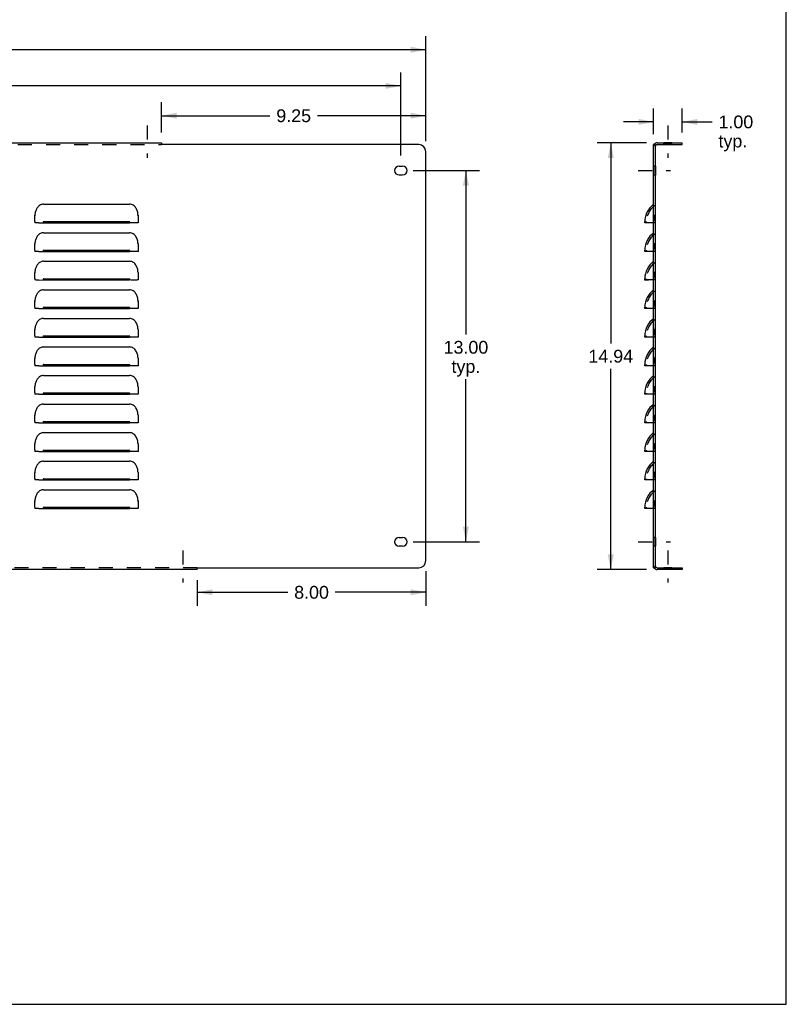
# Model space of a CAD drawing. Header units: inches. Extents: x 0 to 89.5, y 0 to 57.9.
# Tile 8 of 9: x 62.7 to 89.5, y 0 to 34.5. Entities that reach past the tile are written whole.
import ezdxf

# ---------------------------------------------------------------- set-up
doc = ezdxf.new("R2010")
doc.units = ezdxf.units.IN
doc.header["$LTSCALE"] = 4.921053
doc.header["$MEASUREMENT"] = 0
doc.linetypes.add('DASHED', pattern=[0.2, 0.1, -0.1])
doc.linetypes.add('HIDDEN', pattern=[0.2, 0.1, -0.1])
doc.layers.get('0').update_dxf_attribs({"linetype": 'CONTINUOUS'})
for name, color, linetype in [('02___PRT_ALL_AXES', 7, 'CONTINUOUS'), ('DEFAULT_2', 8, 'HIDDEN'), ('DIMENSIONS', 7, 'CONTINUOUS')]:
    doc.layers.add(name, color=color, linetype=linetype)
doc.styles.get("Standard").update_dxf_attribs({"font": 'arial.ttf'})
doc.dimstyles.new('DIMSTYLE_1', dxfattribs={"dimtxt": 0.447368, "dimasz": 0.526316, "dimexe": 0.09, "dimexo": 0.07, "dimgap": 0.0425, "dimtad": 0, "dimtih": 1, "dimtoh": 1, "dimzin": 4, "dimdsep": 46, "dimtxsty": 'Standard', "dimblk": '_FILLED', "dimblk1": '_FILLED', "dimblk2": '_FILLED', "dimcen": 0.09, "dimazin": 1, "dimtfac": 1, "dimtofl": 0, "dimtmove": 0, "dimatfit": 3, "dimldrblk": '_FILLED', "dimfxl": 0, "dimtolj": 1, "dimtzin": 4, "dimarcsym": 0})

# ---------------------------------------------------------------- blocks, each defined once
blk = doc.blocks.new('_FILLED')
at = {"color": 0, "linetype": 'ByBlock'}
blk.add_solid([(0, 0), (-1, 0.2), (-1, -0.2)], dxfattribs=at)
blk = doc.blocks.new('*D1')
at = {"layer": 'DIMENSIONS', "color": 2, "linetype": 'Continuous'}
for p, q in [((5.112, 30.22), (5.112, 33.895)), ((76.862, 30.22), (76.862, 33.895)), ((5.112, 33.421), (39.982, 33.421)), ((76.862, 33.421), (41.993, 33.421))]:
    blk.add_line(p, q, dxfattribs=at)
at = {"layer": 'DIMENSIONS', "color": 2, "linetype": 'Continuous', "xscale": 0.5263157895, "yscale": 0.5263157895, "zscale": 0.5263157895, "rotation": 180}
blk.add_blockref('_FILLED', (5.112, 33.421), dxfattribs=at)
at = {"layer": 'DIMENSIONS', "color": 2, "linetype": 'Continuous', "xscale": 0.5263157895, "yscale": 0.5263157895, "zscale": 0.5263157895}
blk.add_blockref('_FILLED', (76.862, 33.421), dxfattribs=at)
at = {"layer": 'DIMENSIONS', "color": 2, "linetype": 'Continuous', "insert": (40.987, 33.645), "char_height": 0.4474, "width": 1.56329, "attachment_point": 2, "line_spacing_factor": 0.9}
blk.add_mtext('71.75', dxfattribs=at)
blk = doc.blocks.new('*D2')
at = {"layer": 'DIMENSIONS', "color": 2, "linetype": 'Continuous'}
for p, q in [((84.583, 30.161), (82.858, 30.161)), ((83.332, 30.161), (83.332, 23.14)), ((83.332, 15.224), (83.332, 22.245)), ((84.583, 15.224), (82.858, 15.224))]:
    blk.add_line(p, q, dxfattribs=at)
at = {"layer": 'DIMENSIONS', "color": 2, "linetype": 'Continuous', "xscale": 0.5263157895, "yscale": 0.5263157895, "zscale": 0.5263157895}
for p, rotation in [((83.332, 30.161), 90), ((83.332, 15.224), 270)]:
    blk.add_blockref('_FILLED', p, dxfattribs=dict(at, rotation=rotation))
at = {"layer": 'DIMENSIONS', "color": 2, "linetype": 'Continuous', "insert": (83.332, 22.916), "char_height": 0.4474, "width": 1.56329, "attachment_point": 2, "line_spacing_factor": 0.9}
blk.add_mtext('14.94', dxfattribs=at)
blk = doc.blocks.new('*D3')
at = {"layer": 'DIMENSIONS', "color": 2, "linetype": 'Continuous'}
for p, q in [((67.612, 30.53), (67.612, 31.585)), ((76.862, 30.22), (76.862, 31.585)), ((67.612, 31.112), (71.406, 31.112)), ((76.862, 31.112), (73.069, 31.112))]:
    blk.add_line(p, q, dxfattribs=at)
at = {"layer": 'DIMENSIONS', "color": 2, "linetype": 'Continuous', "xscale": 0.5263157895, "yscale": 0.5263157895, "zscale": 0.5263157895, "rotation": 180}
blk.add_blockref('_FILLED', (67.612, 31.112), dxfattribs=at)
at = {"layer": 'DIMENSIONS', "color": 2, "linetype": 'Continuous', "xscale": 0.5263157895, "yscale": 0.5263157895, "zscale": 0.5263157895}
blk.add_blockref('_FILLED', (76.862, 31.112), dxfattribs=at)
at = {"layer": 'DIMENSIONS', "color": 2, "linetype": 'Continuous', "insert": (72.237, 31.335), "char_height": 0.4474, "width": 1.21571, "attachment_point": 2, "line_spacing_factor": 0.9}
blk.add_mtext('9.25', dxfattribs=at)
blk = doc.blocks.new('*D6')
at = {"layer": 'DIMENSIONS', "color": 2, "linetype": 'Continuous'}
for p, q in [((68.862, 14.855), (68.862, 13.952)), ((76.862, 15.165), (76.862, 13.952)), ((68.862, 14.426), (72.031, 14.426)), ((76.862, 14.426), (73.694, 14.426))]:
    blk.add_line(p, q, dxfattribs=at)
at = {"layer": 'DIMENSIONS', "color": 2, "linetype": 'Continuous', "xscale": 0.5263157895, "yscale": 0.5263157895, "zscale": 0.5263157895, "rotation": 180}
blk.add_blockref('_FILLED', (68.862, 14.426), dxfattribs=at)
at = {"layer": 'DIMENSIONS', "color": 2, "linetype": 'Continuous', "xscale": 0.5263157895, "yscale": 0.5263157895, "zscale": 0.5263157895}
blk.add_blockref('_FILLED', (76.862, 14.426), dxfattribs=at)
at = {"layer": 'DIMENSIONS', "color": 2, "linetype": 'Continuous', "insert": (72.862, 14.649), "char_height": 0.4474, "width": 1.21571, "attachment_point": 2, "line_spacing_factor": 0.9}
blk.add_mtext('8.00', dxfattribs=at)
blk = doc.blocks.new('*D7')
at = {"layer": 'DIMENSIONS', "color": 2, "linetype": 'Continuous'}
for p, q in [((84.832, 30.47), (84.832, 31.369)), ((85.832, 30.53), (85.832, 31.369)), ((84.832, 30.895), (83.779, 30.895)), ((85.832, 30.895), (86.877, 30.895))]:
    blk.add_line(p, q, dxfattribs=at)
at = {"layer": 'DIMENSIONS', "color": 2, "linetype": 'Continuous', "xscale": 0.5263157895, "yscale": 0.5263157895, "zscale": 0.5263157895}
blk.add_blockref('_FILLED', (84.832, 30.895), dxfattribs=at)
at = {"layer": 'DIMENSIONS', "color": 2, "linetype": 'Continuous', "xscale": 0.5263157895, "yscale": 0.5263157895, "zscale": 0.5263157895, "rotation": 180}
blk.add_blockref('_FILLED', (85.832, 30.895), dxfattribs=at)
at = {"layer": 'DIMENSIONS', "color": 2, "linetype": 'Continuous', "insert": (87.101, 31.119), "char_height": 0.4474, "width": 1.21571, "attachment_point": 1, "line_spacing_factor": 0.9}
blk.add_mtext('1.00\\Ptyp.', dxfattribs=at)
blk = doc.blocks.new('*D10')
at = {"layer": 'DIMENSIONS', "color": 2, "linetype": 'Continuous'}
for p, q in [((76.418, 29.193), (78.738, 29.193)), ((78.264, 29.193), (78.264, 23.452)), ((78.264, 16.193), (78.264, 21.886)), ((76.418, 16.193), (78.738, 16.193))]:
    blk.add_line(p, q, dxfattribs=at)
at = {"layer": 'DIMENSIONS', "color": 2, "linetype": 'Continuous', "xscale": 0.5263157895, "yscale": 0.5263157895, "zscale": 0.5263157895}
for p, rotation in [((78.264, 29.193), 90), ((78.264, 16.193), 270)]:
    blk.add_blockref('_FILLED', p, dxfattribs=dict(at, rotation=rotation))
at = {"layer": 'DIMENSIONS', "color": 2, "linetype": 'Continuous', "insert": (78.264, 23.228), "char_height": 0.4474, "width": 1.56329, "attachment_point": 2, "line_spacing_factor": 0.9}
blk.add_mtext('13.00\\Ptyp.', dxfattribs=at)
blk = doc.blocks.new('*D19')
at = {"color": 2, "linetype": 'Continuous'}
for p, q in [((5.987, 29.717), (5.987, 32.63)), ((75.987, 29.717), (75.987, 32.63)), ((5.987, 32.156), (39.982, 32.156)), ((75.987, 32.156), (41.993, 32.156))]:
    blk.add_line(p, q, dxfattribs=at)
at = {"color": 2, "linetype": 'Continuous', "xscale": 0.5263157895, "yscale": 0.5263157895, "zscale": 0.5263157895, "rotation": 180}
blk.add_blockref('_FILLED', (5.987, 32.156), dxfattribs=at)
at = {"color": 2, "linetype": 'Continuous', "xscale": 0.5263157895, "yscale": 0.5263157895, "zscale": 0.5263157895}
blk.add_blockref('_FILLED', (75.987, 32.156), dxfattribs=at)
at = {"color": 2, "linetype": 'Continuous', "insert": (40.987, 32.38), "char_height": 0.4474, "width": 1.56329, "attachment_point": 2, "line_spacing_factor": 0.9}
blk.add_mtext('70.00', dxfattribs=at)

msp = doc.modelspace()

# ---------------------------------------------------------------- linework, layer by layer
at = {"color": 7, "linetype": 'Continuous'}
for p, q in [((89.474, 0), (89.474, 57.895)), ((67.612, 30.12), (67.612, 30.101)), ((84.892, 30.101), (84.832, 30.101)), ((84.861, 30.12), (84.871, 30.111)), ((84.892, 15.284), (84.892, 30.101)), ((84.897, 30.089), (84.906, 30.08)), ((84.952, 30.101), (85.832, 30.101)), ((85.832, 30.101), (85.832, 30.161)), ((68.862, 15.265), (68.862, 15.284)), ((84.892, 15.284), (84.832, 15.284)), ((84.861, 15.265), (84.871, 15.274)), ((84.897, 15.296), (84.906, 15.305)), ((84.952, 15.284), (85.832, 15.284)), ((85.832, 15.284), (85.832, 15.224)), ((0, 0), (89.474, 0))]:
    msp.add_line(p, q, dxfattribs=at)
at = {"color": 3, "linetype": 'Continuous'}
for p, q in [((14.362, 30.161), (67.612, 30.161)), ((67.612, 30.161), (67.612, 30.12)), ((76.612, 30.101), (67.639, 30.101)), ((84.832, 15.284), (84.832, 30.101)), ((84.952, 30.161), (85.832, 30.161)), ((76.862, 15.534), (76.862, 29.851)), ((63.487, 28.016), (66.487, 28.016)), ((63.182, 27.625), (63.186, 27.61)), ((66.789, 27.61), (66.793, 27.625)), ((63.177, 27.409), (63.178, 27.499)), ((63.177, 27.408), (63.177, 27.36)), ((63.183, 27.36), (63.177, 27.36)), ((63.315, 27.359), (66.487, 27.36)), ((63.487, 27.404), (66.487, 27.404)), ((66.66, 27.359), (66.487, 27.36)), ((66.745, 27.359), (66.66, 27.359)), ((66.797, 27.497), (66.797, 27.36)), ((84.52, 27.36), (84.52, 27.404)), ((84.83, 27.36), (84.657, 27.359)), ((63.487, 27.016), (66.487, 27.016)), ((63.182, 26.625), (63.186, 26.61)), ((66.789, 26.61), (66.793, 26.625)), ((63.177, 26.409), (63.178, 26.499)), ((63.177, 26.408), (63.177, 26.36)), ((63.183, 26.36), (63.177, 26.36)), ((63.315, 26.359), (66.487, 26.36)), ((63.487, 26.404), (66.487, 26.404)), ((66.66, 26.359), (66.487, 26.36)), ((66.745, 26.359), (66.66, 26.359)), ((66.797, 26.497), (66.797, 26.36)), ((84.52, 26.36), (84.52, 26.404)), ((84.83, 26.36), (84.657, 26.359)), ((63.487, 26.016), (66.487, 26.016)), ((63.182, 25.625), (63.186, 25.61)), ((66.789, 25.61), (66.793, 25.625)), ((63.177, 25.409), (63.178, 25.499)), ((63.177, 25.408), (63.177, 25.36)), ((63.183, 25.36), (63.177, 25.36)), ((63.315, 25.359), (66.487, 25.36)), ((63.487, 25.404), (66.487, 25.404)), ((66.745, 25.359), (66.66, 25.359)), ((66.797, 25.497), (66.797, 25.36)), ((84.52, 25.36), (84.52, 25.404)), ((84.83, 25.36), (84.657, 25.359)), ((63.487, 25.016), (66.487, 25.016)), ((63.177, 24.409), (63.178, 24.499)), ((63.182, 24.625), (63.186, 24.61)), ((66.789, 24.61), (66.793, 24.625)), ((66.797, 24.497), (66.797, 24.36)), ((63.177, 24.408), (63.177, 24.36)), ((63.183, 24.36), (63.177, 24.36)), ((63.315, 24.359), (66.487, 24.36)), ((63.487, 24.404), (66.487, 24.404)), ((66.66, 24.359), (66.487, 24.36)), ((66.745, 24.359), (66.66, 24.359)), ((84.52, 24.36), (84.52, 24.404)), ((84.83, 24.36), (84.657, 24.359)), ((63.487, 24.016), (66.487, 24.016)), ((63.177, 23.409), (63.178, 23.499)), ((63.182, 23.625), (63.186, 23.61)), ((66.789, 23.61), (66.793, 23.625)), ((66.797, 23.497), (66.797, 23.36)), ((63.177, 23.408), (63.177, 23.36)), ((63.183, 23.36), (63.177, 23.36)), ((63.315, 23.359), (66.487, 23.36)), ((63.487, 23.404), (66.487, 23.404)), ((66.66, 23.359), (66.487, 23.36)), ((66.745, 23.359), (66.66, 23.359)), ((84.52, 23.36), (84.52, 23.404)), ((84.83, 23.36), (84.657, 23.359)), ((63.487, 23.016), (66.487, 23.016)), ((63.177, 22.409), (63.178, 22.499)), ((63.182, 22.625), (63.186, 22.61)), ((66.789, 22.61), (66.793, 22.625)), ((66.797, 22.497), (66.797, 22.36)), ((63.177, 22.408), (63.177, 22.36)), ((63.183, 22.36), (63.177, 22.36)), ((63.315, 22.359), (66.487, 22.36)), ((63.487, 22.404), (66.487, 22.404)), ((66.66, 22.359), (66.487, 22.36)), ((66.745, 22.359), (66.66, 22.359)), ((84.52, 22.36), (84.52, 22.404)), ((84.83, 22.36), (84.657, 22.359)), ((63.487, 22.016), (66.487, 22.016)), ((63.177, 21.409), (63.178, 21.499)), ((63.177, 21.408), (63.177, 21.36)), ((63.182, 21.625), (63.186, 21.61)), ((63.487, 21.404), (66.487, 21.404)), ((66.789, 21.61), (66.793, 21.625)), ((66.797, 21.497), (66.797, 21.36)), ((84.52, 21.36), (84.52, 21.404)), ((63.183, 21.36), (63.177, 21.36)), ((63.315, 21.359), (66.487, 21.36)), ((66.66, 21.359), (66.487, 21.36)), ((66.745, 21.359), (66.66, 21.359)), ((84.83, 21.36), (84.657, 21.359)), ((63.487, 21.016), (66.487, 21.016)), ((63.177, 20.409), (63.178, 20.499)), ((63.177, 20.408), (63.177, 20.36)), ((63.183, 20.36), (63.177, 20.36)), ((63.182, 20.625), (63.186, 20.61)), ((63.315, 20.359), (66.487, 20.36)), ((63.487, 20.404), (66.487, 20.404)), ((66.66, 20.359), (66.487, 20.36)), ((66.745, 20.359), (66.66, 20.359)), ((66.789, 20.61), (66.793, 20.625)), ((66.797, 20.497), (66.797, 20.36)), ((84.52, 20.36), (84.52, 20.404)), ((84.83, 20.36), (84.657, 20.359)), ((63.487, 20.016), (66.487, 20.016)), ((63.177, 19.409), (63.178, 19.499)), ((63.177, 19.408), (63.177, 19.36)), ((63.183, 19.36), (63.177, 19.36)), ((63.182, 19.625), (63.186, 19.61)), ((63.315, 19.359), (66.487, 19.36)), ((63.487, 19.404), (66.487, 19.404)), ((66.66, 19.359), (66.487, 19.36)), ((66.745, 19.359), (66.66, 19.359)), ((66.789, 19.61), (66.793, 19.625)), ((66.797, 19.497), (66.797, 19.36)), ((84.52, 19.36), (84.52, 19.404)), ((84.83, 19.36), (84.657, 19.359)), ((63.487, 19.016), (66.487, 19.016)), ((63.182, 18.625), (63.186, 18.61)), ((66.789, 18.61), (66.793, 18.625)), ((63.177, 18.409), (63.178, 18.499)), ((63.177, 18.408), (63.177, 18.36)), ((63.183, 18.36), (63.177, 18.36)), ((63.315, 18.359), (66.487, 18.36)), ((63.487, 18.404), (66.487, 18.404)), ((66.66, 18.359), (66.487, 18.36)), ((66.745, 18.359), (66.66, 18.359)), ((66.797, 18.497), (66.797, 18.36)), ((84.52, 18.36), (84.52, 18.404)), ((84.83, 18.36), (84.657, 18.359)), ((63.487, 18.016), (66.487, 18.016)), ((63.182, 17.625), (63.186, 17.61)), ((66.789, 17.61), (66.793, 17.625)), ((63.177, 17.409), (63.178, 17.499)), ((63.177, 17.408), (63.177, 17.36)), ((63.183, 17.36), (63.177, 17.36)), ((63.315, 17.359), (66.487, 17.36)), ((63.487, 17.404), (66.487, 17.404)), ((66.66, 17.359), (66.487, 17.36)), ((66.745, 17.359), (66.66, 17.359)), ((66.797, 17.497), (66.797, 17.36)), ((84.52, 17.36), (84.52, 17.404)), ((84.83, 17.36), (84.657, 17.359)), ((68.862, 15.224), (13.112, 15.224)), ((68.862, 15.224), (68.862, 15.265)), ((68.889, 15.284), (76.612, 15.284)), ((85.832, 15.224), (84.952, 15.224))]:
    msp.add_line(p, q, dxfattribs=at)
for points in [[(67.612, 30.12), (67.616, 30.116), (67.619, 30.114), (67.622, 30.112), (67.625, 30.11)], [(67.625, 30.11), (67.631, 30.106), (67.635, 30.104), (67.639, 30.101)], [(84.861, 30.12), (84.857, 30.116), (84.852, 30.114), (84.847, 30.112), (84.842, 30.11), (84.838, 30.108), (84.835, 30.106), (84.832, 30.104), (84.832, 30.101)], [(63.487, 28.016), (63.458, 28.014), (63.429, 28.009), (63.401, 28), (63.374, 27.988), (63.349, 27.974), (63.325, 27.956), (63.303, 27.937), (63.283, 27.915), (63.265, 27.892), (63.25, 27.868), (63.236, 27.842), (63.224, 27.815), (63.213, 27.787), (63.204, 27.757), (63.197, 27.727), (63.191, 27.694), (63.186, 27.661), (63.182, 27.625)], [(66.785, 27.692), (66.779, 27.724), (66.771, 27.757), (66.761, 27.789), (66.75, 27.82), (66.735, 27.85), (66.719, 27.879), (66.699, 27.907), (66.676, 27.933), (66.651, 27.956), (66.623, 27.976), (66.592, 27.993), (66.559, 28.005), (66.524, 28.013), (66.487, 28.016)], [(63.178, 27.499), (63.178, 27.541), (63.179, 27.583), (63.182, 27.625)], [(66.793, 27.625), (66.789, 27.658), (66.785, 27.692)], [(66.793, 27.625), (66.796, 27.582), (66.797, 27.539), (66.797, 27.497)], [(63.315, 27.359), (63.23, 27.359), (63.201, 27.36), (63.183, 27.36)], [(63.487, 27.404), (63.483, 27.402), (63.48, 27.4), (63.477, 27.396), (63.475, 27.391), (63.474, 27.387), (63.474, 27.382), (63.474, 27.377), (63.475, 27.372), (63.477, 27.367), (63.48, 27.363), (63.483, 27.361), (63.487, 27.36)], [(66.487, 27.36), (66.492, 27.361), (66.495, 27.363), (66.498, 27.367), (66.5, 27.372), (66.501, 27.377), (66.501, 27.381), (66.501, 27.386), (66.5, 27.391), (66.498, 27.396), (66.495, 27.4), (66.492, 27.402), (66.487, 27.404)], [(66.797, 27.36), (66.792, 27.36), (66.774, 27.36), (66.745, 27.359)], [(84.657, 27.359), (84.572, 27.359), (84.543, 27.359), (84.525, 27.359), (84.52, 27.36)], [(63.487, 27.016), (63.458, 27.014), (63.429, 27.009), (63.401, 27), (63.374, 26.988), (63.349, 26.974), (63.325, 26.956), (63.303, 26.937), (63.283, 26.915), (63.265, 26.892), (63.25, 26.868), (63.236, 26.842), (63.224, 26.815), (63.213, 26.787), (63.204, 26.757), (63.197, 26.727), (63.191, 26.694), (63.186, 26.661), (63.182, 26.625)], [(66.785, 26.692), (66.779, 26.724), (66.771, 26.757), (66.761, 26.789), (66.75, 26.82), (66.735, 26.85), (66.719, 26.879), (66.699, 26.907), (66.676, 26.933), (66.651, 26.956), (66.623, 26.976), (66.592, 26.993), (66.559, 27.005), (66.524, 27.013), (66.487, 27.016)], [(63.178, 26.499), (63.178, 26.541), (63.179, 26.583), (63.182, 26.625)], [(66.793, 26.625), (66.789, 26.658), (66.785, 26.692)], [(66.793, 26.625), (66.796, 26.582), (66.797, 26.539), (66.797, 26.497)], [(63.315, 26.359), (63.23, 26.359), (63.201, 26.36), (63.183, 26.36)], [(63.487, 26.404), (63.483, 26.402), (63.48, 26.4), (63.477, 26.396), (63.475, 26.391), (63.474, 26.387), (63.474, 26.382), (63.474, 26.377), (63.475, 26.372), (63.477, 26.367), (63.48, 26.363), (63.483, 26.361), (63.487, 26.36)], [(66.487, 26.36), (66.492, 26.361), (66.495, 26.363), (66.498, 26.367), (66.5, 26.372), (66.501, 26.377), (66.501, 26.381), (66.501, 26.386), (66.5, 26.391), (66.498, 26.396), (66.495, 26.4), (66.492, 26.402), (66.487, 26.404)], [(66.797, 26.36), (66.792, 26.36), (66.774, 26.36), (66.745, 26.359)], [(84.657, 26.359), (84.572, 26.359), (84.543, 26.359), (84.525, 26.359), (84.52, 26.36)], [(63.487, 26.016), (63.458, 26.014), (63.429, 26.009), (63.401, 26), (63.374, 25.988), (63.349, 25.974), (63.325, 25.956), (63.303, 25.937), (63.283, 25.915), (63.265, 25.892), (63.25, 25.868), (63.236, 25.842), (63.224, 25.815), (63.213, 25.787), (63.204, 25.757), (63.197, 25.727), (63.191, 25.694), (63.186, 25.661), (63.182, 25.625)], [(66.785, 25.692), (66.779, 25.724), (66.771, 25.757), (66.761, 25.789), (66.75, 25.82), (66.735, 25.85), (66.719, 25.879), (66.699, 25.907), (66.676, 25.933), (66.651, 25.956), (66.623, 25.976), (66.592, 25.993), (66.559, 26.005), (66.524, 26.013), (66.487, 26.016)], [(63.178, 25.499), (63.178, 25.541), (63.179, 25.583), (63.182, 25.625)], [(66.793, 25.625), (66.789, 25.658), (66.785, 25.692)], [(66.793, 25.625), (66.796, 25.582), (66.797, 25.539), (66.797, 25.497)], [(63.315, 25.359), (63.23, 25.359), (63.201, 25.36), (63.183, 25.36)], [(63.487, 25.404), (63.483, 25.402), (63.48, 25.4), (63.477, 25.396), (63.475, 25.391), (63.474, 25.387), (63.474, 25.382), (63.474, 25.377), (63.475, 25.372), (63.477, 25.367), (63.48, 25.363), (63.483, 25.361), (63.487, 25.36)], [(66.487, 25.36), (66.492, 25.361), (66.495, 25.363), (66.498, 25.367), (66.5, 25.372), (66.501, 25.377), (66.501, 25.381), (66.501, 25.386), (66.5, 25.391), (66.498, 25.396), (66.495, 25.4), (66.492, 25.402), (66.487, 25.404)], [(66.66, 25.359), (66.548, 25.359), (66.487, 25.36)], [(66.797, 25.36), (66.792, 25.36), (66.774, 25.36), (66.745, 25.359)], [(84.657, 25.359), (84.572, 25.359), (84.543, 25.359), (84.525, 25.359), (84.52, 25.36)], [(63.487, 25.016), (63.458, 25.014), (63.429, 25.009), (63.401, 25), (63.374, 24.988), (63.349, 24.974), (63.325, 24.956), (63.303, 24.937), (63.283, 24.915), (63.265, 24.892), (63.25, 24.868), (63.236, 24.842), (63.224, 24.815), (63.213, 24.787), (63.204, 24.757), (63.197, 24.727), (63.191, 24.694), (63.186, 24.661), (63.182, 24.625)], [(66.785, 24.692), (66.779, 24.724), (66.771, 24.757), (66.761, 24.789), (66.75, 24.82), (66.735, 24.85), (66.719, 24.879), (66.699, 24.907), (66.676, 24.933), (66.651, 24.956), (66.623, 24.976), (66.592, 24.993), (66.559, 25.005), (66.524, 25.013), (66.487, 25.016)], [(63.178, 24.499), (63.178, 24.541), (63.179, 24.583), (63.182, 24.625)], [(66.793, 24.625), (66.789, 24.658), (66.785, 24.692)], [(66.793, 24.625), (66.796, 24.582), (66.797, 24.539), (66.797, 24.497)], [(63.315, 24.359), (63.23, 24.359), (63.201, 24.36), (63.183, 24.36)], [(63.487, 24.404), (63.483, 24.402), (63.48, 24.4), (63.477, 24.396), (63.475, 24.391), (63.474, 24.387), (63.474, 24.382), (63.474, 24.377), (63.475, 24.372), (63.477, 24.367), (63.48, 24.363), (63.483, 24.361), (63.487, 24.36)], [(66.487, 24.36), (66.492, 24.361), (66.495, 24.363), (66.498, 24.367), (66.5, 24.372), (66.501, 24.377), (66.501, 24.381), (66.501, 24.386), (66.5, 24.391), (66.498, 24.396), (66.495, 24.4), (66.492, 24.402), (66.487, 24.404)], [(66.797, 24.36), (66.792, 24.36), (66.774, 24.36), (66.745, 24.359)], [(84.657, 24.359), (84.572, 24.359), (84.543, 24.359), (84.525, 24.359), (84.52, 24.36)], [(63.487, 24.016), (63.458, 24.014), (63.429, 24.009), (63.401, 24), (63.374, 23.988), (63.349, 23.974), (63.325, 23.956), (63.303, 23.937), (63.283, 23.915), (63.265, 23.892), (63.25, 23.868), (63.236, 23.842), (63.224, 23.815), (63.213, 23.787), (63.204, 23.757), (63.197, 23.727), (63.191, 23.694), (63.186, 23.661), (63.182, 23.625)], [(66.785, 23.692), (66.779, 23.724), (66.771, 23.757), (66.761, 23.789), (66.75, 23.82), (66.735, 23.85), (66.719, 23.879), (66.699, 23.907), (66.676, 23.933), (66.651, 23.956), (66.623, 23.976), (66.592, 23.993), (66.559, 24.005), (66.524, 24.013), (66.487, 24.016)], [(63.178, 23.499), (63.178, 23.541), (63.179, 23.583), (63.182, 23.625)], [(66.793, 23.625), (66.789, 23.658), (66.785, 23.692)], [(66.793, 23.625), (66.796, 23.582), (66.797, 23.539), (66.797, 23.497)], [(63.315, 23.359), (63.23, 23.359), (63.201, 23.36), (63.183, 23.36)], [(63.487, 23.404), (63.483, 23.402), (63.48, 23.4), (63.477, 23.396), (63.475, 23.391), (63.474, 23.387), (63.474, 23.382), (63.474, 23.377), (63.475, 23.372), (63.477, 23.367), (63.48, 23.363), (63.483, 23.361), (63.487, 23.36)], [(66.487, 23.36), (66.492, 23.361), (66.495, 23.363), (66.498, 23.367), (66.5, 23.372), (66.501, 23.377), (66.501, 23.381), (66.501, 23.386), (66.5, 23.391), (66.498, 23.396), (66.495, 23.4), (66.492, 23.402), (66.487, 23.404)], [(66.797, 23.36), (66.792, 23.36), (66.774, 23.36), (66.745, 23.359)], [(84.657, 23.359), (84.572, 23.359), (84.543, 23.359), (84.525, 23.359), (84.52, 23.36)], [(63.487, 23.016), (63.458, 23.014), (63.429, 23.009), (63.401, 23), (63.374, 22.988), (63.349, 22.974), (63.325, 22.956), (63.303, 22.937), (63.283, 22.915), (63.265, 22.892), (63.25, 22.868), (63.236, 22.842), (63.224, 22.815), (63.213, 22.787), (63.204, 22.757), (63.197, 22.727), (63.191, 22.694), (63.186, 22.661), (63.182, 22.625)], [(66.785, 22.692), (66.779, 22.724), (66.771, 22.757), (66.761, 22.789), (66.75, 22.82), (66.735, 22.85), (66.719, 22.879), (66.699, 22.907), (66.676, 22.933), (66.651, 22.956), (66.623, 22.976), (66.592, 22.993), (66.559, 23.005), (66.524, 23.013), (66.487, 23.016)], [(63.178, 22.499), (63.178, 22.541), (63.179, 22.583), (63.182, 22.625)], [(66.793, 22.625), (66.789, 22.658), (66.785, 22.692)], [(66.793, 22.625), (66.796, 22.582), (66.797, 22.539), (66.797, 22.497)], [(63.315, 22.359), (63.23, 22.359), (63.201, 22.36), (63.183, 22.36)], [(63.487, 22.404), (63.483, 22.402), (63.48, 22.4), (63.477, 22.396), (63.475, 22.391), (63.474, 22.387), (63.474, 22.382), (63.474, 22.377), (63.475, 22.372), (63.477, 22.367), (63.48, 22.363), (63.483, 22.361), (63.487, 22.36)], [(66.487, 22.36), (66.492, 22.361), (66.495, 22.363), (66.498, 22.367), (66.5, 22.372), (66.501, 22.377), (66.501, 22.381), (66.501, 22.386), (66.5, 22.391), (66.498, 22.396), (66.495, 22.4), (66.492, 22.402), (66.487, 22.404)], [(66.797, 22.36), (66.792, 22.36), (66.774, 22.36), (66.745, 22.359)], [(84.657, 22.359), (84.572, 22.359), (84.543, 22.359), (84.525, 22.359), (84.52, 22.36)], [(63.487, 22.016), (63.458, 22.014), (63.429, 22.009), (63.401, 22), (63.374, 21.988), (63.349, 21.974), (63.325, 21.956), (63.303, 21.937), (63.283, 21.915), (63.265, 21.892), (63.25, 21.868), (63.236, 21.842), (63.224, 21.815), (63.213, 21.787), (63.204, 21.757), (63.197, 21.727), (63.191, 21.694), (63.186, 21.661), (63.182, 21.625)], [(66.785, 21.692), (66.779, 21.724), (66.771, 21.757), (66.761, 21.789), (66.75, 21.82), (66.735, 21.85), (66.719, 21.879), (66.699, 21.907), (66.676, 21.933), (66.651, 21.956), (66.623, 21.976), (66.592, 21.993), (66.559, 22.005), (66.524, 22.013), (66.487, 22.016)], [(63.178, 21.499), (63.178, 21.541), (63.179, 21.583), (63.182, 21.625)], [(63.487, 21.404), (63.483, 21.402), (63.48, 21.4), (63.477, 21.396), (63.475, 21.391), (63.474, 21.387), (63.474, 21.382), (63.474, 21.377), (63.475, 21.372), (63.477, 21.367), (63.48, 21.363), (63.483, 21.361), (63.487, 21.36)], [(66.487, 21.36), (66.492, 21.361), (66.495, 21.363), (66.498, 21.367), (66.5, 21.372), (66.501, 21.377), (66.501, 21.381), (66.501, 21.386), (66.5, 21.391), (66.498, 21.396), (66.495, 21.4), (66.492, 21.402), (66.487, 21.404)], [(66.793, 21.625), (66.789, 21.658), (66.785, 21.692)], [(66.793, 21.625), (66.796, 21.582), (66.797, 21.539), (66.797, 21.497)], [(63.315, 21.359), (63.23, 21.359), (63.201, 21.36), (63.183, 21.36)], [(66.797, 21.36), (66.792, 21.36), (66.774, 21.36), (66.745, 21.359)], [(84.657, 21.359), (84.572, 21.359), (84.543, 21.359), (84.525, 21.359), (84.52, 21.36)], [(63.487, 21.016), (63.458, 21.014), (63.429, 21.009), (63.401, 21), (63.374, 20.988), (63.349, 20.974), (63.325, 20.956), (63.303, 20.937), (63.283, 20.915), (63.265, 20.892), (63.25, 20.868), (63.236, 20.842), (63.224, 20.815), (63.213, 20.787), (63.204, 20.757), (63.197, 20.727), (63.191, 20.694), (63.186, 20.661), (63.182, 20.625)], [(66.785, 20.692), (66.779, 20.724), (66.771, 20.757), (66.761, 20.789), (66.75, 20.82), (66.735, 20.85), (66.719, 20.879), (66.699, 20.907), (66.676, 20.933), (66.651, 20.956), (66.623, 20.976), (66.592, 20.993), (66.559, 21.005), (66.524, 21.013), (66.487, 21.016)], [(66.793, 20.625), (66.789, 20.658), (66.785, 20.692)], [(63.178, 20.499), (63.178, 20.541), (63.179, 20.583), (63.182, 20.625)], [(63.315, 20.359), (63.23, 20.359), (63.201, 20.36), (63.183, 20.36)], [(63.487, 20.404), (63.483, 20.402), (63.48, 20.4), (63.477, 20.396), (63.475, 20.391), (63.474, 20.387), (63.474, 20.382), (63.474, 20.377), (63.475, 20.372), (63.477, 20.367), (63.48, 20.363), (63.483, 20.361), (63.487, 20.36)], [(66.487, 20.36), (66.492, 20.361), (66.495, 20.363), (66.498, 20.367), (66.5, 20.372), (66.501, 20.377), (66.501, 20.381), (66.501, 20.386), (66.5, 20.391), (66.498, 20.396), (66.495, 20.4), (66.492, 20.402), (66.487, 20.404)], [(66.797, 20.36), (66.792, 20.36), (66.774, 20.36), (66.745, 20.359)], [(66.793, 20.625), (66.796, 20.582), (66.797, 20.539), (66.797, 20.497)], [(84.657, 20.359), (84.572, 20.359), (84.543, 20.359), (84.525, 20.359), (84.52, 20.36)], [(63.487, 20.016), (63.458, 20.014), (63.429, 20.009), (63.401, 20), (63.374, 19.988), (63.349, 19.974), (63.325, 19.956), (63.303, 19.937), (63.283, 19.915), (63.265, 19.892), (63.25, 19.868), (63.236, 19.842), (63.224, 19.815), (63.213, 19.787), (63.204, 19.757), (63.197, 19.727), (63.191, 19.694), (63.186, 19.661), (63.182, 19.625)], [(66.785, 19.692), (66.779, 19.724), (66.771, 19.757), (66.761, 19.789), (66.75, 19.82), (66.735, 19.85), (66.719, 19.879), (66.699, 19.907), (66.676, 19.933), (66.651, 19.956), (66.623, 19.976), (66.592, 19.993), (66.559, 20.005), (66.524, 20.013), (66.487, 20.016)], [(66.793, 19.625), (66.789, 19.658), (66.785, 19.692)], [(63.178, 19.499), (63.178, 19.541), (63.179, 19.583), (63.182, 19.625)], [(63.315, 19.359), (63.23, 19.359), (63.201, 19.36), (63.183, 19.36)], [(63.487, 19.404), (63.483, 19.402), (63.48, 19.4), (63.477, 19.396), (63.475, 19.391), (63.474, 19.387), (63.474, 19.382), (63.474, 19.377), (63.475, 19.372), (63.477, 19.367), (63.48, 19.363), (63.483, 19.361), (63.487, 19.36)], [(66.487, 19.36), (66.492, 19.361), (66.495, 19.363), (66.498, 19.367), (66.5, 19.372), (66.501, 19.377), (66.501, 19.381), (66.501, 19.386), (66.5, 19.391), (66.498, 19.396), (66.495, 19.4), (66.492, 19.402), (66.487, 19.404)], [(66.797, 19.36), (66.792, 19.36), (66.774, 19.36), (66.745, 19.359)], [(66.793, 19.625), (66.796, 19.582), (66.797, 19.539), (66.797, 19.497)], [(84.657, 19.359), (84.572, 19.359), (84.543, 19.359), (84.525, 19.359), (84.52, 19.36)], [(63.487, 19.016), (63.458, 19.014), (63.429, 19.009), (63.401, 19), (63.374, 18.988), (63.349, 18.974), (63.325, 18.956), (63.303, 18.937), (63.283, 18.915), (63.265, 18.892), (63.25, 18.868), (63.236, 18.842), (63.224, 18.815), (63.213, 18.787), (63.204, 18.757), (63.197, 18.727), (63.191, 18.694), (63.186, 18.661), (63.182, 18.625)], [(66.785, 18.692), (66.779, 18.724), (66.771, 18.757), (66.761, 18.789), (66.75, 18.82), (66.735, 18.85), (66.719, 18.879), (66.699, 18.907), (66.676, 18.933), (66.651, 18.956), (66.623, 18.976), (66.592, 18.993), (66.559, 19.005), (66.524, 19.013), (66.487, 19.016)], [(63.178, 18.499), (63.178, 18.541), (63.179, 18.583), (63.182, 18.625)], [(66.793, 18.625), (66.789, 18.658), (66.785, 18.692)], [(66.793, 18.625), (66.796, 18.582), (66.797, 18.539), (66.797, 18.497)], [(63.315, 18.359), (63.23, 18.359), (63.201, 18.36), (63.183, 18.36)], [(63.487, 18.404), (63.483, 18.402), (63.48, 18.4), (63.477, 18.396), (63.475, 18.391), (63.474, 18.387), (63.474, 18.382), (63.474, 18.377), (63.475, 18.372), (63.477, 18.367), (63.48, 18.363), (63.483, 18.361), (63.487, 18.36)], [(66.487, 18.36), (66.492, 18.361), (66.495, 18.363), (66.498, 18.367), (66.5, 18.372), (66.501, 18.377), (66.501, 18.381), (66.501, 18.386), (66.5, 18.391), (66.498, 18.396), (66.495, 18.4), (66.492, 18.402), (66.487, 18.404)], [(66.797, 18.36), (66.792, 18.36), (66.774, 18.36), (66.745, 18.359)], [(84.657, 18.359), (84.572, 18.359), (84.543, 18.359), (84.525, 18.359), (84.52, 18.36)], [(63.487, 18.016), (63.458, 18.014), (63.429, 18.009), (63.401, 18), (63.374, 17.988), (63.349, 17.974), (63.325, 17.956), (63.303, 17.937), (63.283, 17.915), (63.265, 17.892), (63.25, 17.868), (63.236, 17.842), (63.224, 17.815), (63.213, 17.787), (63.204, 17.757), (63.197, 17.727), (63.191, 17.694), (63.186, 17.661), (63.182, 17.625)], [(66.785, 17.692), (66.779, 17.724), (66.771, 17.757), (66.761, 17.789), (66.75, 17.82), (66.735, 17.85), (66.719, 17.879), (66.699, 17.907), (66.676, 17.933), (66.651, 17.956), (66.623, 17.976), (66.592, 17.993), (66.559, 18.005), (66.524, 18.013), (66.487, 18.016)], [(63.178, 17.499), (63.178, 17.541), (63.179, 17.583), (63.182, 17.625)], [(66.793, 17.625), (66.789, 17.658), (66.785, 17.692)], [(66.793, 17.625), (66.796, 17.582), (66.797, 17.539), (66.797, 17.497)], [(63.315, 17.359), (63.23, 17.359), (63.201, 17.36), (63.183, 17.36)], [(63.487, 17.404), (63.483, 17.402), (63.48, 17.4), (63.477, 17.396), (63.475, 17.391), (63.474, 17.387), (63.474, 17.382), (63.474, 17.377), (63.475, 17.372), (63.477, 17.367), (63.48, 17.363), (63.483, 17.361), (63.487, 17.36)], [(66.487, 17.36), (66.492, 17.361), (66.495, 17.363), (66.498, 17.367), (66.5, 17.372), (66.501, 17.377), (66.501, 17.381), (66.501, 17.386), (66.5, 17.391), (66.498, 17.396), (66.495, 17.4), (66.492, 17.402), (66.487, 17.404)], [(66.797, 17.36), (66.792, 17.36), (66.774, 17.36), (66.745, 17.359)], [(84.657, 17.359), (84.572, 17.359), (84.543, 17.359), (84.525, 17.359), (84.52, 17.36)], [(68.862, 15.265), (68.866, 15.269), (68.869, 15.271), (68.872, 15.273), (68.875, 15.275), (68.881, 15.279)], [(68.881, 15.279), (68.885, 15.281), (68.889, 15.284)], [(84.861, 15.265), (84.857, 15.269), (84.852, 15.271), (84.847, 15.273), (84.842, 15.275), (84.838, 15.277), (84.835, 15.279), (84.832, 15.281), (84.832, 15.284)]]:
    msp.add_lwpolyline(points, dxfattribs=at)
for centre, radius, start, end in [((76.612, 29.851), 0.25, 0, 90), ((84.952, 30.041), 0.12, 90, 139.2643), ((85.319, 27.382), 0.8, 127.5623, 178.5594), ((85.319, 26.382), 0.8, 127.5623, 178.5594), ((85.319, 25.382), 0.8, 127.5623, 178.5594), ((85.319, 24.382), 0.8, 127.5623, 178.5594), ((85.319, 23.382), 0.8, 127.5623, 178.5594), ((85.319, 22.382), 0.8, 127.5623, 178.5594), ((85.319, 21.382), 0.8, 127.5623, 178.5594), ((85.319, 20.382), 0.8, 127.5623, 178.5594), ((85.319, 19.382), 0.8, 127.5623, 178.5594), ((85.319, 18.382), 0.8, 127.5623, 178.5594), ((85.319, 17.382), 0.8, 127.5623, 178.5594), ((76.612, 15.534), 0.25, 270, 360), ((84.952, 15.344), 0.12, 220.7357, 270)]:
    msp.add_arc(centre, radius, start, end, dxfattribs=at)
at = {"color": 7, "linetype": 'Continuous'}
for centre, start, end in [((84.952, 30.041), 90, 139.2643), ((84.952, 15.344), 220.7357, 270)]:
    msp.add_arc(centre, 0.06, start, end, dxfattribs=at)
at = {"layer": '02___PRT_ALL_AXES', "color": 2, "linetype": 'DASHED'}
for p, q in [((67.112, 30.768), (67.112, 29.642)), ((85.332, 30.768), (85.332, 29.642)), ((84.292, 29.193), (85.418, 29.193)), ((68.362, 15.89), (68.362, 14.764)), ((84.292, 16.193), (85.418, 16.193)), ((85.332, 15.89), (85.332, 14.764))]:
    msp.add_line(p, q, dxfattribs=at)
at = {"layer": '02___PRT_ALL_AXES', "color": 8, "linetype": 'HIDDEN'}
for p, q in [((85.191, 30.101), (85.191, 30.161)), ((85.472, 30.161), (85.191, 30.161)), ((85.472, 30.101), (85.191, 30.101)), ((85.472, 30.101), (85.472, 30.161)), ((84.832, 29.349), (84.832, 29.036)), ((84.892, 29.349), (84.832, 29.349)), ((84.892, 29.349), (84.892, 29.036)), ((84.892, 29.036), (84.832, 29.036)), ((84.892, 16.349), (84.832, 16.349)), ((84.832, 16.349), (84.832, 16.036)), ((84.892, 16.349), (84.892, 16.036)), ((84.892, 16.036), (84.832, 16.036)), ((85.472, 15.284), (85.191, 15.284)), ((85.191, 15.224), (85.191, 15.284)), ((85.472, 15.224), (85.191, 15.224)), ((85.472, 15.224), (85.472, 15.284))]:
    msp.add_line(p, q, dxfattribs=at)
at = {"layer": '02___PRT_ALL_AXES', "color": 3, "linetype": 'Continuous'}
for p, q in [((75.925, 29.349), (76.05, 29.349)), ((76.05, 29.036), (75.925, 29.036)), ((75.925, 16.349), (76.05, 16.349)), ((76.05, 16.036), (75.925, 16.036))]:
    msp.add_line(p, q, dxfattribs=at)
for centre, start, end in [((75.925, 29.193), 90, 270), ((76.05, 29.193), 270, 90), ((75.925, 16.193), 90, 270), ((76.05, 16.193), 270, 90)]:
    msp.add_arc(centre, 0.156, start, end, dxfattribs=at)
at = {"layer": 'DEFAULT_2', "color": 8, "linetype": 'HIDDEN'}
for p, q in [((14.362, 30.101), (67.612, 30.101)), ((84.871, 30.111), (84.897, 30.089)), ((84.836, 27.583), (84.832, 27.625)), ((84.832, 27.625), (84.836, 27.582)), ((84.892, 27.621), (84.832, 27.625)), ((84.837, 27.539), (84.836, 27.583)), ((84.58, 27.36), (84.52, 27.36)), ((84.58, 27.36), (84.58, 27.403)), ((84.83, 27.36), (84.58, 27.36)), ((84.83, 27.36), (84.829, 27.386)), ((84.83, 27.408), (84.832, 27.455)), ((84.83, 27.388), (84.83, 27.409)), ((84.83, 27.408), (84.83, 27.36)), ((84.83, 27.36), (84.83, 27.388)), ((84.835, 27.499), (84.832, 27.454)), ((84.892, 27.36), (84.832, 27.36)), ((84.837, 27.541), (84.835, 27.497)), ((84.832, 26.625), (84.836, 26.582)), ((84.892, 26.621), (84.832, 26.625)), ((84.58, 26.36), (84.52, 26.36)), ((84.58, 26.36), (84.58, 26.403)), ((84.83, 26.36), (84.58, 26.36)), ((84.83, 26.36), (84.829, 26.386)), ((84.83, 26.408), (84.832, 26.455)), ((84.83, 26.388), (84.83, 26.409)), ((84.83, 26.408), (84.83, 26.36)), ((84.83, 26.36), (84.83, 26.388)), ((84.835, 26.499), (84.832, 26.454)), ((84.892, 26.36), (84.832, 26.36)), ((84.837, 26.541), (84.835, 26.497)), ((84.832, 25.625), (84.836, 25.582)), ((84.892, 25.621), (84.832, 25.625)), ((84.837, 25.541), (84.835, 25.497)), ((84.58, 25.36), (84.52, 25.36)), ((84.58, 25.36), (84.58, 25.403)), ((84.83, 25.36), (84.58, 25.36)), ((84.83, 25.36), (84.829, 25.386)), ((84.83, 25.408), (84.832, 25.455)), ((84.83, 25.388), (84.83, 25.409)), ((84.83, 25.408), (84.83, 25.36)), ((84.83, 25.36), (84.83, 25.388)), ((84.835, 25.499), (84.832, 25.454)), ((84.892, 25.36), (84.832, 25.36)), ((84.832, 24.625), (84.836, 24.582)), ((84.892, 24.621), (84.832, 24.625)), ((84.835, 24.499), (84.832, 24.454)), ((84.837, 24.541), (84.835, 24.497)), ((84.58, 24.36), (84.52, 24.36)), ((84.58, 24.36), (84.58, 24.403)), ((84.83, 24.36), (84.58, 24.36)), ((84.83, 24.36), (84.829, 24.386)), ((84.83, 24.408), (84.832, 24.455)), ((84.83, 24.388), (84.83, 24.409)), ((84.83, 24.408), (84.83, 24.36)), ((84.83, 24.36), (84.83, 24.388)), ((84.892, 24.36), (84.832, 24.36)), ((84.83, 23.408), (84.832, 23.455)), ((84.832, 23.625), (84.836, 23.582)), ((84.892, 23.621), (84.832, 23.625)), ((84.835, 23.499), (84.832, 23.454)), ((84.837, 23.541), (84.835, 23.497)), ((84.58, 23.36), (84.52, 23.36)), ((84.58, 23.36), (84.58, 23.403)), ((84.83, 23.36), (84.58, 23.36)), ((84.83, 23.36), (84.829, 23.386)), ((84.83, 23.388), (84.83, 23.409)), ((84.83, 23.408), (84.83, 23.36)), ((84.83, 23.36), (84.83, 23.388)), ((84.892, 23.36), (84.832, 23.36)), ((84.83, 22.408), (84.832, 22.455)), ((84.83, 22.388), (84.83, 22.409)), ((84.83, 22.408), (84.83, 22.36)), ((84.832, 22.625), (84.836, 22.582)), ((84.892, 22.621), (84.832, 22.625)), ((84.835, 22.499), (84.832, 22.454)), ((84.837, 22.541), (84.835, 22.497)), ((84.58, 22.36), (84.52, 22.36)), ((84.58, 22.36), (84.58, 22.403)), ((84.83, 22.36), (84.58, 22.36)), ((84.83, 22.36), (84.829, 22.386)), ((84.83, 22.36), (84.83, 22.388)), ((84.892, 22.36), (84.832, 22.36)), ((84.58, 21.36), (84.58, 21.403)), ((84.83, 21.36), (84.829, 21.386)), ((84.83, 21.408), (84.832, 21.455)), ((84.83, 21.388), (84.83, 21.409)), ((84.83, 21.408), (84.83, 21.36)), ((84.83, 21.36), (84.83, 21.388)), ((84.892, 21.621), (84.832, 21.625)), ((84.832, 21.625), (84.836, 21.582)), ((84.835, 21.499), (84.832, 21.454)), ((84.837, 21.541), (84.835, 21.497)), ((84.58, 21.36), (84.52, 21.36)), ((84.83, 21.36), (84.58, 21.36)), ((84.892, 21.36), (84.832, 21.36)), ((84.58, 20.36), (84.52, 20.36)), ((84.58, 20.36), (84.58, 20.403)), ((84.83, 20.36), (84.58, 20.36)), ((84.83, 20.36), (84.829, 20.386)), ((84.83, 20.408), (84.832, 20.455)), ((84.83, 20.388), (84.83, 20.409)), ((84.83, 20.408), (84.83, 20.36)), ((84.83, 20.36), (84.83, 20.388)), ((84.892, 20.621), (84.832, 20.625)), ((84.832, 20.625), (84.836, 20.582)), ((84.835, 20.499), (84.832, 20.454)), ((84.892, 20.36), (84.832, 20.36)), ((84.837, 20.541), (84.835, 20.497)), ((84.58, 19.36), (84.52, 19.36)), ((84.58, 19.36), (84.58, 19.403)), ((84.83, 19.36), (84.58, 19.36)), ((84.83, 19.36), (84.829, 19.386)), ((84.83, 19.408), (84.832, 19.455)), ((84.83, 19.388), (84.83, 19.409)), ((84.83, 19.408), (84.83, 19.36)), ((84.83, 19.36), (84.83, 19.388)), ((84.892, 19.621), (84.832, 19.625)), ((84.832, 19.625), (84.836, 19.582)), ((84.835, 19.499), (84.832, 19.454)), ((84.892, 19.36), (84.832, 19.36)), ((84.837, 19.541), (84.835, 19.497)), ((84.892, 18.621), (84.832, 18.625)), ((84.832, 18.625), (84.836, 18.582)), ((84.58, 18.36), (84.52, 18.36)), ((84.58, 18.36), (84.58, 18.403)), ((84.83, 18.36), (84.58, 18.36)), ((84.83, 18.36), (84.829, 18.386)), ((84.83, 18.408), (84.832, 18.455)), ((84.83, 18.388), (84.83, 18.409)), ((84.83, 18.408), (84.83, 18.36)), ((84.83, 18.36), (84.83, 18.388)), ((84.835, 18.499), (84.832, 18.454)), ((84.892, 18.36), (84.832, 18.36)), ((84.837, 18.541), (84.835, 18.497)), ((84.892, 17.621), (84.832, 17.625)), ((84.832, 17.625), (84.836, 17.582)), ((84.58, 17.36), (84.52, 17.36)), ((84.58, 17.36), (84.58, 17.403)), ((84.83, 17.36), (84.58, 17.36)), ((84.83, 17.36), (84.829, 17.386)), ((84.83, 17.408), (84.832, 17.455)), ((84.83, 17.388), (84.83, 17.409)), ((84.83, 17.408), (84.83, 17.36)), ((84.83, 17.36), (84.83, 17.388)), ((84.835, 17.499), (84.832, 17.454)), ((84.892, 17.36), (84.832, 17.36)), ((84.837, 17.541), (84.835, 17.497)), ((68.862, 15.284), (13.112, 15.284)), ((84.871, 15.274), (84.897, 15.296))]:
    msp.add_line(p, q, dxfattribs=at)
for points in [[(84.863, 30.101), (84.862, 30.101), (84.862, 30.101)], [(84.862, 30.101), (84.862, 30.101), (84.866, 30.101), (84.87, 30.1), (84.874, 30.098), (84.877, 30.097), (84.882, 30.096), (84.885, 30.094), (84.889, 30.092), (84.893, 30.09), (84.895, 30.089)], [(84.906, 30.08), (84.906, 30.082), (84.905, 30.083), (84.902, 30.086), (84.9, 30.089), (84.897, 30.092), (84.894, 30.095), (84.892, 30.098), (84.892, 30.101)], [(84.895, 30.089), (84.896, 30.089), (84.898, 30.087), (84.898, 30.088), (84.897, 30.089)], [(84.837, 26.539), (84.836, 26.583), (84.832, 26.625)], [(84.837, 25.539), (84.836, 25.583), (84.832, 25.625)], [(84.837, 24.539), (84.836, 24.583), (84.832, 24.625)], [(84.837, 23.539), (84.836, 23.583), (84.832, 23.625)], [(84.837, 22.539), (84.836, 22.583), (84.832, 22.625)], [(84.837, 21.539), (84.836, 21.583), (84.832, 21.625)], [(84.837, 20.539), (84.836, 20.583), (84.832, 20.625)], [(84.837, 19.539), (84.836, 19.583), (84.832, 19.625)], [(84.837, 18.539), (84.836, 18.583), (84.832, 18.625)], [(84.837, 17.539), (84.836, 17.583), (84.832, 17.625)], [(84.867, 15.285), (84.866, 15.284), (84.862, 15.284), (84.862, 15.284), (84.863, 15.284)], [(84.863, 15.284), (84.867, 15.284), (84.871, 15.283)], [(84.898, 15.298), (84.898, 15.298), (84.896, 15.297), (84.893, 15.295), (84.889, 15.293), (84.885, 15.291), (84.882, 15.289), (84.877, 15.288), (84.874, 15.287), (84.87, 15.285), (84.867, 15.285)], [(84.906, 15.305), (84.906, 15.303), (84.905, 15.302), (84.902, 15.299), (84.9, 15.297), (84.897, 15.294), (84.894, 15.29), (84.892, 15.287), (84.892, 15.284)], [(84.897, 15.296), (84.898, 15.297), (84.898, 15.298)]]:
    msp.add_lwpolyline(points, dxfattribs=at)
for centre, radius, start, end in [((84.952, 30.041), 0.12, 139.2643, 180), ((84.952, 30.041), 0.06, 139.2643, 180), ((85.319, 27.382), 0.74, 125.308, 178.5094), ((85.319, 27.382), 0.49, 150.792, 182.4701), ((85.319, 26.382), 0.74, 125.308, 178.5094), ((85.319, 26.382), 0.49, 150.792, 182.4701), ((85.319, 25.382), 0.74, 125.308, 178.5094), ((85.319, 25.382), 0.49, 150.792, 182.4701), ((85.319, 24.382), 0.74, 125.308, 178.5094), ((85.319, 24.382), 0.49, 150.792, 182.4701), ((85.319, 23.382), 0.74, 125.308, 178.5094), ((85.319, 23.382), 0.49, 150.792, 182.4701), ((85.319, 22.382), 0.74, 125.308, 178.5094), ((85.319, 22.382), 0.49, 150.792, 182.4701), ((85.319, 21.382), 0.74, 125.308, 178.5094), ((85.319, 21.382), 0.49, 150.792, 182.4701), ((85.319, 20.382), 0.74, 125.308, 178.5094), ((85.319, 20.382), 0.49, 150.792, 182.4701), ((85.319, 19.382), 0.74, 125.308, 178.5094), ((85.319, 19.382), 0.49, 150.792, 182.4701), ((85.319, 18.382), 0.74, 125.308, 178.5094), ((85.319, 18.382), 0.49, 150.792, 182.4701), ((85.319, 17.382), 0.74, 125.308, 178.5094), ((85.319, 17.382), 0.49, 150.792, 182.4701), ((84.952, 15.344), 0.12, 180, 220.7357), ((84.952, 15.344), 0.06, 180, 220.7357)]:
    msp.add_arc(centre, radius, start, end, dxfattribs=at)

# ---------------------------------------------------------------- dimensions: what is measured, and where the dimension line sits
at = {"color": 2, "linetype": 'Continuous'}
dim = msp.add_linear_dim(base=(75.987, 32.156), p1=(5.987, 29.647), p2=(75.987, 29.647), dimstyle='DIMSTYLE_1', dxfattribs=at)
dim.commit()
dim.dimension.update_dxf_attribs({"geometry": '*D19', "text_midpoint": (40.987, 32.154), "dimtype": 160})
at = {"layer": 'DIMENSIONS', "color": 2, "linetype": 'Continuous'}
dim = msp.add_linear_dim(base=(76.862, 33.421), p1=(5.112, 30.15), p2=(76.862, 30.15), dimstyle='DIMSTYLE_1', dxfattribs=at)
dim.commit()
dim.dimension.update_dxf_attribs({"geometry": '*D1', "text_midpoint": (40.989, 33.419), "dimtype": 160})
for base, p1, p2, angle, picture, middle in [((67.612, 31.112), (76.862, 30.15), (67.612, 30.46), 180, '*D3', (72.238, 31.109)), ((83.332, 30.161), (84.653, 15.224), (84.653, 30.161), 90, '*D2', (83.351, 22.69)), ((68.862, 14.426), (76.862, 15.235), (68.862, 13.882), 180, '*D6', (72.86, 14.423))]:
    dim = msp.add_linear_dim(base=base, p1=p1, p2=p2, angle=angle, dimstyle='DIMSTYLE_1', dxfattribs=at)
    dim.commit()
    dim.dimension.update_dxf_attribs({"geometry": picture, "text_midpoint": middle, "dimtype": 160})
dim = msp.add_linear_dim(base=(85.832, 30.895), p1=(84.832, 31.439), p2=(85.832, 31.439), text='<>\\Ptyp.', dimstyle='DIMSTYLE_1', dxfattribs=at)
dim.commit()
dim.dimension.update_dxf_attribs({"geometry": '*D7', "text_midpoint": (87.709, 30.559), "dimtype": 160})
dim = msp.add_linear_dim(base=(78.264, 29.193), p1=(76.348, 16.193), p2=(76.348, 29.193), angle=90, text='<>\\Ptyp.', dimstyle='DIMSTYLE_1', dxfattribs=at)
dim.commit()
dim.dimension.update_dxf_attribs({"geometry": '*D10', "text_midpoint": (78.264, 22.669), "dimtype": 160})

doc.saveas('drawing.dxf')
